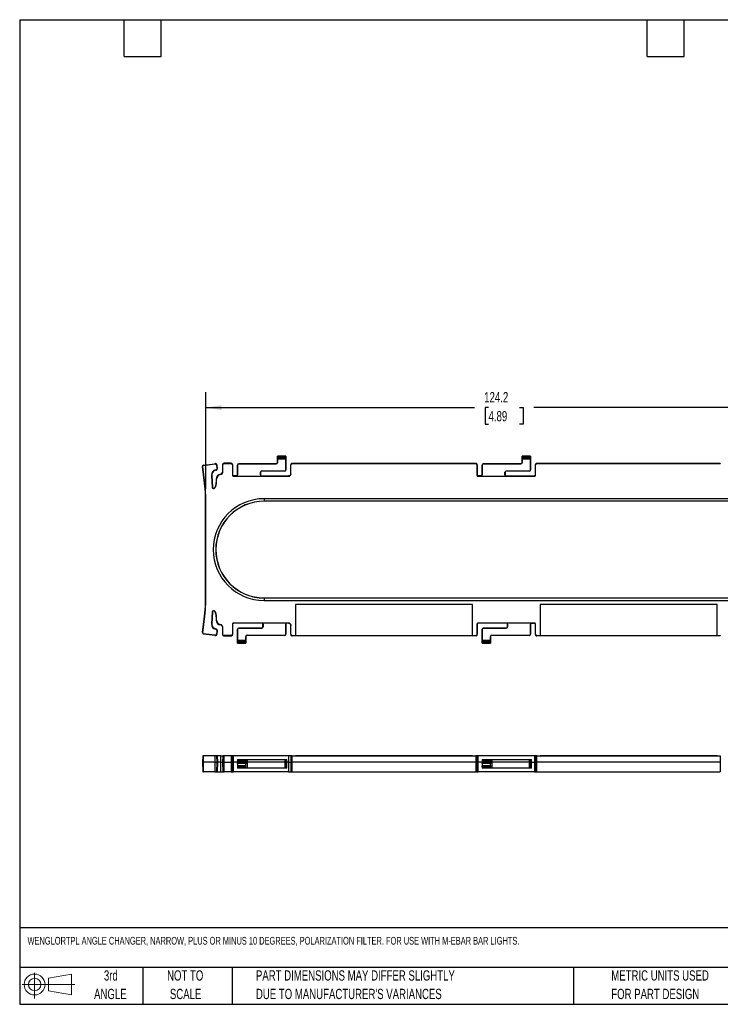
# Model space of a CAD drawing. Header units: millimetres. Extents: x 6 to 273, y 6 to 210.
# Tile 1 of 3: x 6 to 151, y 6 to 210. Entities that reach past the tile are written whole.
import ezdxf

# ---------------------------------------------------------------- set-up
doc = ezdxf.new("R2010")
doc.units = ezdxf.units.MM
doc.layers.add('DIMENSIONS', color=140, linetype='Continuous', lineweight=25)
doc.layers.add('TEXT', color=140, linetype='Continuous', lineweight=25)
doc.styles.add('SLDTEXTSTYLE0', font='TXT', dxfattribs={"width": 0.7})
doc.dimstyles.new('SLDDIMSTYLE2', dxfattribs={"dimtxt": 2.158008, "dimasz": 3.302, "dimexe": 0, "dimexo": 0.0625, "dimgap": 0.539502, "dimtad": 0, "dimtih": 1, "dimtoh": 1, "dimrnd": 1e-09, "dimzin": 12, "dimdsep": 46, "dimtxsty": 'SLDTEXTSTYLE0', "dimsah": 1, "dimcen": 0.09, "dimadec": 0, "dimazin": 3, "dimtfac": 1, "dimtofl": 0, "dimtmove": 0, "dimatfit": 3, "dimfxl": 0, "dimfrac": 2, "dimtolj": 1, "dimtzin": 12, "dimarcsym": 0})

# ---------------------------------------------------------------- blocks, each defined once
blk = doc.blocks.new('Block11')
at = {"color": 7, "linetype": 'Continuous', "lineweight": 18}
for p, q in [((2.59, 5.31), (2.59, 0)), ((5.48, 4.17), (10.18, 5.03)), ((5.48, 1.6), (5.48, 4.17)), ((10.18, 5.03), (10.18, 0.73)), ((0, 2.88), (10.87, 2.88)), ((5.48, 1.6), (10.18, 0.73))]:
    blk.add_line(p, q, dxfattribs=at)
for radius in [2.15, 1.29]:
    blk.add_circle((2.59, 2.88), radius, dxfattribs=at)
blk = doc.blocks.new('Block12')
at = {"color": 7, "linetype": 'Continuous'}
blk.add_blockref('Block11', (0, 0), dxfattribs=at)
blk = doc.blocks.new('SW_NOTE_0_2')
at = {"layer": 'TEXT', "color": 0, "char_height": 2.1167, "attachment_point": 1, "style": 'SLDTEXTSTYLE0'}
for s, insert in [('PART DIMENSIONS MAY DIFFER SLIGHTLY', (0, 2.73)), ("DUE TO MANUFACTURER'S VARIANCES", (0, -1.09))]:
    blk.add_mtext(s, dxfattribs=dict(at, insert=insert))
blk = doc.blocks.new('SW_NOTE_0_3')
at = {"layer": 'TEXT', "color": 0, "char_height": 2.117, "attachment_point": 2, "style": 'SLDTEXTSTYLE0'}
for s, insert in [('NOT TO', (5.26, 2.73)), ('SCALE', (5.35, -1.09))]:
    blk.add_mtext(s, dxfattribs=dict(at, insert=insert))
blk = doc.blocks.new('SW_NOTE_0_4')
at = {"layer": 'TEXT', "color": 0, "char_height": 2.117, "attachment_point": 2, "style": 'SLDTEXTSTYLE0'}
for s, insert in [('3rd', (2.32, 2.73)), ('ANGLE', (2.22, -1.09))]:
    blk.add_mtext(s, dxfattribs=dict(at, insert=insert))
blk = doc.blocks.new('SW_NOTE_0_5')
at = {"layer": 'TEXT', "color": 0, "char_height": 2.1167, "attachment_point": 1, "style": 'SLDTEXTSTYLE0'}
for s, insert in [('METRIC UNITS USED', (0, 2.73)), ('FOR PART DESIGN', (0, -1.09))]:
    blk.add_mtext(s, dxfattribs=dict(at, insert=insert))
blk = doc.blocks.new('_D_4')
at = {"layer": 'DIMENSIONS'}
for p, q in [((44.75, 112.63), (44.75, 132.67)), ((168.93, 112.63), (168.93, 132.67)), ((44.75, 129.49), (100.22, 129.49)), ((103.14, 129.49), (102.42, 129.49)), ((102.42, 129.49), (102.42, 126.06)), ((109.56, 129.49), (110.28, 129.49)), ((110.28, 129.49), (110.28, 126.06)), ((168.93, 129.49), (112.48, 129.49)), ((102.42, 126.06), (103.14, 126.06)), ((110.28, 126.06), (109.56, 126.06))]:
    blk.add_line(p, q, dxfattribs=at)
for points in [[(44.75, 129.49), (48.05, 128.98), (48.05, 130)], [(168.93, 129.49), (165.63, 130), (165.63, 128.98)]]:
    blk.add_solid(points, dxfattribs=at)
at = {"layer": 'DIMENSIONS', "char_height": 2.117, "attachment_point": 1, "style": 'SLDTEXTSTYLE0'}
for s, insert in [('124.2', (102.25, 132.7)), ('4.89', (103.14, 128.79))]:
    blk.add_mtext(s, dxfattribs=dict(at, insert=insert))

msp = doc.modelspace()

# ---------------------------------------------------------------- linework, layer by layer
for p, q in [((44.304, 117.623), (46.651, 117.924)), ((44.312, 117.564), (46.658, 117.866)), ((46.651, 117.924), (46.658, 117.866)), ((46.703, 117.868), (46.703, 117.928)), ((48.541, 117.938), (48.541, 117.997)), ((49.988, 117.997), (48.541, 117.997)), ((48.541, 117.938), (49.988, 117.938)), ((49.988, 117.997), (49.988, 117.938)), ((51.557, 117.87), (51.557, 117.894)), ((51.557, 117.894), (59.307, 117.894)), ((59.307, 117.87), (51.557, 117.87)), ((59.307, 117.87), (59.307, 117.894)), ((59.558, 119.491), (59.557, 119.492)), ((59.557, 118.144), (59.557, 119.492)), ((59.557, 119.492), (61.307, 119.492)), ((59.557, 118.144), (59.581, 118.144)), ((61.306, 119.491), (59.558, 119.491)), ((59.568, 119.292), (61.297, 119.292)), ((61.29, 119.109), (59.575, 119.109)), ((59.581, 118.877), (59.581, 118.144)), ((61.283, 118.877), (59.581, 118.877)), ((61.283, 116.644), (61.283, 118.877)), ((61.307, 119.492), (61.306, 119.491)), ((61.307, 119.492), (61.307, 116.644)), ((62.627, 117.938), (62.627, 117.997)), ((62.627, 117.997), (100.488, 117.997)), ((62.627, 117.938), (100.488, 117.938)), ((100.488, 117.997), (100.488, 117.938)), ((102.057, 117.87), (102.057, 117.894)), ((102.057, 117.894), (109.807, 117.894)), ((109.807, 117.87), (102.057, 117.87)), ((109.807, 117.87), (109.807, 117.894)), ((110.058, 119.491), (110.057, 119.492)), ((110.057, 118.144), (110.057, 119.492)), ((110.057, 119.492), (111.807, 119.492)), ((110.057, 118.144), (110.081, 118.144)), ((111.806, 119.491), (110.058, 119.491)), ((110.068, 119.292), (111.797, 119.292)), ((111.79, 119.109), (110.075, 119.109)), ((110.081, 118.877), (110.081, 118.144)), ((111.783, 118.877), (110.081, 118.877)), ((111.783, 116.644), (111.783, 118.877)), ((111.807, 119.492), (111.806, 119.491)), ((111.807, 119.492), (111.807, 116.644)), ((113.127, 117.938), (113.127, 117.997)), ((113.127, 117.997), (150.988, 117.997)), ((113.127, 117.938), (150.988, 117.938)), ((150.988, 117.997), (150.988, 117.938)), ((44.083, 117.335), (44.141, 117.343)), ((44.523, 113.908), (44.083, 117.335)), ((44.582, 113.915), (44.141, 117.343)), ((44.312, 117.564), (44.304, 117.623)), ((46.829, 116.625), (46.838, 116.567)), ((47.047, 117.565), (47.106, 117.573)), ((47.118, 117.013), (47.047, 117.565)), ((47.177, 117.02), (47.106, 117.573)), ((47.177, 117.02), (47.118, 117.013)), ((48.215, 117.671), (48.215, 116.136)), ((48.215, 117.671), (48.274, 117.671)), ((48.274, 116.136), (48.215, 116.136)), ((48.274, 116.136), (48.274, 117.671)), ((50.255, 117.671), (50.255, 115.574)), ((50.255, 117.671), (50.314, 117.671)), ((50.314, 117.671), (50.314, 115.574)), ((51.307, 117.644), (51.331, 117.644)), ((51.307, 115.601), (51.307, 117.644)), ((51.331, 117.644), (51.331, 115.601)), ((56.033, 115.601), (56.033, 116.144)), ((56.057, 116.144), (56.033, 116.144)), ((56.057, 116.144), (56.057, 115.601)), ((56.307, 116.419), (61.057, 116.419)), ((56.307, 116.394), (56.307, 116.419)), ((61.057, 116.394), (56.307, 116.394)), ((61.057, 116.419), (61.057, 116.394)), ((61.307, 116.644), (61.283, 116.644)), ((62.301, 117.671), (62.36, 117.671)), ((62.301, 115.824), (62.301, 117.671)), ((62.36, 115.824), (62.301, 115.824)), ((62.36, 115.824), (62.36, 117.671)), ((100.755, 117.671), (100.755, 115.574)), ((100.755, 117.671), (100.814, 117.671)), ((100.814, 117.671), (100.814, 115.574)), ((101.807, 117.644), (101.831, 117.644)), ((101.807, 115.601), (101.807, 117.644)), ((101.831, 117.644), (101.831, 115.601)), ((106.533, 115.601), (106.533, 116.144)), ((106.557, 116.144), (106.533, 116.144)), ((106.557, 116.144), (106.557, 115.601)), ((106.807, 116.419), (111.557, 116.419)), ((106.807, 116.394), (106.807, 116.419)), ((111.557, 116.394), (106.807, 116.394)), ((111.557, 116.419), (111.557, 116.394)), ((111.807, 116.644), (111.783, 116.644)), ((112.801, 117.671), (112.86, 117.671)), ((112.801, 115.574), (112.801, 117.671)), ((112.86, 115.574), (112.86, 117.671)), ((44.582, 113.915), (44.523, 113.908)), ((45.944, 115.515), (46.003, 115.519)), ((45.944, 115.515), (46.11, 113.069)), ((46.003, 115.519), (46.169, 113.073)), ((46.936, 114.741), (46.995, 114.741)), ((46.936, 114.741), (46.936, 114.04)), ((46.995, 114.04), (46.936, 114.04)), ((46.995, 114.04), (46.995, 114.741)), ((47.861, 115.685), (47.856, 115.744)), ((50.314, 115.574), (50.255, 115.574)), ((50.487, 115.342), (50.487, 115.401)), ((51.107, 115.401), (50.487, 115.401)), ((50.487, 115.342), (61.877, 115.342)), ((51.107, 115.401), (51.107, 115.377)), ((51.107, 115.377), (56.257, 115.377)), ((51.307, 115.601), (51.331, 115.601)), ((56.033, 115.601), (56.057, 115.601)), ((56.257, 115.377), (56.257, 115.401)), ((56.257, 115.401), (61.877, 115.401)), ((61.877, 115.401), (61.877, 115.342)), ((100.814, 115.574), (100.755, 115.574)), ((100.987, 115.342), (100.987, 115.401)), ((101.607, 115.401), (100.987, 115.401)), ((100.987, 115.342), (112.627, 115.342)), ((101.607, 115.401), (101.607, 115.377)), ((101.607, 115.377), (106.757, 115.377)), ((101.807, 115.601), (101.831, 115.601)), ((106.533, 115.601), (106.557, 115.601)), ((106.757, 115.377), (106.757, 115.401)), ((106.757, 115.401), (112.627, 115.401)), ((112.627, 115.401), (112.627, 115.342)), ((112.86, 115.574), (112.801, 115.574)), ((46.169, 113.073), (46.11, 113.069)), ((46.666, 112.925), (46.616, 112.957)), ((44.686, 89.024), (44.686, 111.359)), ((44.745, 111.359), (44.686, 111.359)), ((44.745, 89.024), (44.745, 111.359)), ((56.807, 110.692), (56.807, 110.181)), ((156.807, 110.692), (56.807, 110.692)), ((156.807, 110.181), (56.807, 110.181)), ((56.807, 110.181), (56.807, 110.157)), ((156.807, 110.157), (56.807, 110.157)), ((56.807, 90.226), (56.807, 90.202)), ((56.807, 90.226), (156.807, 90.226)), ((56.807, 90.202), (56.807, 89.692)), ((56.807, 90.202), (156.807, 90.202)), ((56.807, 89.692), (156.807, 89.692)), ((44.745, 89.024), (44.686, 89.024)), ((46.616, 87.426), (46.666, 87.458)), ((99.814, 88.886), (63.301, 88.886)), ((63.301, 88.886), (63.301, 82.445)), ((99.814, 82.445), (99.814, 88.886)), ((150.314, 88.886), (113.801, 88.886)), ((113.801, 88.886), (113.801, 82.445)), ((150.314, 82.445), (150.314, 88.886)), ((44.083, 83.048), (44.523, 86.475)), ((44.141, 83.04), (44.582, 86.468)), ((44.582, 86.468), (44.523, 86.475)), ((46.11, 87.314), (45.944, 84.868)), ((46.169, 87.31), (46.003, 84.864)), ((46.11, 87.314), (46.169, 87.31)), ((46.936, 86.343), (46.936, 85.642)), ((46.995, 86.343), (46.936, 86.343)), ((46.995, 85.642), (46.936, 85.642)), ((46.995, 85.642), (46.995, 86.343)), ((46.003, 84.864), (45.944, 84.868)), ((46.838, 83.816), (46.829, 83.758)), ((47.047, 82.818), (47.118, 83.371)), ((47.106, 82.81), (47.177, 83.363)), ((47.118, 83.371), (47.177, 83.363)), ((47.856, 84.639), (47.861, 84.698)), ((48.215, 84.247), (48.274, 84.247)), ((48.215, 84.247), (48.215, 82.712)), ((48.274, 82.712), (48.274, 84.247)), ((50.255, 84.809), (50.255, 82.712)), ((50.255, 84.809), (50.314, 84.809)), ((50.314, 84.809), (50.314, 82.712)), ((61.877, 85.041), (50.487, 85.041)), ((50.487, 84.982), (50.487, 85.041)), ((56.357, 84.982), (50.487, 84.982)), ((51.307, 83.739), (51.331, 83.739)), ((51.307, 80.892), (51.307, 83.739)), ((51.331, 83.739), (51.331, 81.506)), ((51.557, 83.964), (51.557, 83.989)), ((51.557, 83.989), (56.307, 83.989)), ((56.307, 83.964), (51.557, 83.964)), ((56.307, 83.989), (56.307, 83.964)), ((61.507, 85.006), (56.357, 85.006)), ((56.357, 85.006), (56.357, 84.982)), ((56.581, 84.782), (56.557, 84.782)), ((56.557, 84.239), (56.557, 84.782)), ((56.581, 84.239), (56.557, 84.239)), ((56.581, 84.782), (56.581, 84.239)), ((61.283, 82.739), (61.283, 84.782)), ((61.307, 84.782), (61.283, 84.782)), ((61.307, 84.782), (61.307, 82.739)), ((61.507, 84.982), (61.507, 85.006)), ((61.877, 84.982), (61.507, 84.982)), ((61.877, 85.041), (61.877, 84.982)), ((62.301, 84.559), (62.36, 84.559)), ((62.301, 82.712), (62.301, 84.559)), ((62.36, 82.712), (62.36, 84.559)), ((100.755, 84.809), (100.755, 82.712)), ((100.755, 84.809), (100.814, 84.809)), ((100.814, 84.809), (100.814, 82.712)), ((112.627, 85.041), (100.987, 85.041)), ((100.987, 84.982), (100.987, 85.041)), ((106.857, 84.982), (100.987, 84.982)), ((101.807, 83.739), (101.831, 83.739)), ((101.807, 80.892), (101.807, 83.739)), ((101.831, 83.739), (101.831, 81.506)), ((102.057, 83.964), (102.057, 83.989)), ((102.057, 83.989), (106.807, 83.989)), ((106.807, 83.964), (102.057, 83.964)), ((106.807, 83.989), (106.807, 83.964)), ((112.007, 85.006), (106.857, 85.006)), ((106.857, 85.006), (106.857, 84.982)), ((107.057, 84.239), (107.057, 84.782)), ((107.081, 84.782), (107.057, 84.782)), ((107.057, 84.239), (107.081, 84.239)), ((107.081, 84.782), (107.081, 84.239)), ((111.783, 82.739), (111.783, 84.782)), ((111.807, 84.782), (111.783, 84.782)), ((111.807, 84.782), (111.807, 82.739)), ((112.007, 84.982), (112.007, 85.006)), ((112.007, 84.982), (112.627, 84.982)), ((112.627, 85.041), (112.627, 84.982)), ((112.801, 84.809), (112.86, 84.809)), ((112.801, 82.712), (112.801, 84.809)), ((112.86, 82.712), (112.86, 84.809)), ((44.141, 83.04), (44.083, 83.048)), ((44.304, 82.76), (44.312, 82.819)), ((46.651, 82.459), (44.304, 82.76)), ((46.658, 82.518), (44.312, 82.819)), ((46.658, 82.518), (46.651, 82.459)), ((47.106, 82.81), (47.047, 82.818)), ((48.274, 82.712), (48.215, 82.712)), ((49.988, 82.445), (48.541, 82.445)), ((48.541, 82.386), (48.541, 82.445)), ((48.541, 82.386), (49.988, 82.386)), ((49.988, 82.445), (49.988, 82.386)), ((50.314, 82.712), (50.255, 82.712)), ((51.331, 81.506), (53.033, 81.506)), ((53.057, 82.239), (53.033, 82.239)), ((53.033, 81.506), (53.033, 82.239)), ((53.057, 82.239), (53.057, 80.892)), ((53.307, 82.513), (61.057, 82.513)), ((53.307, 82.513), (53.307, 82.489)), ((61.057, 82.489), (53.307, 82.489)), ((61.057, 82.513), (61.057, 82.489)), ((61.307, 82.739), (61.283, 82.739)), ((62.36, 82.712), (62.301, 82.712)), ((62.627, 82.386), (62.627, 82.445)), ((62.627, 82.445), (63.301, 82.445)), ((100.488, 82.386), (62.627, 82.386)), ((63.301, 82.445), (63.301, 82.443)), ((63.301, 82.443), (99.814, 82.443)), ((99.814, 82.445), (100.488, 82.445)), ((99.814, 82.443), (99.814, 82.445)), ((100.488, 82.445), (100.488, 82.386)), ((100.814, 82.712), (100.755, 82.712)), ((101.831, 81.506), (103.533, 81.506)), ((103.557, 82.239), (103.533, 82.239)), ((103.533, 81.506), (103.533, 82.239)), ((103.557, 82.239), (103.557, 80.892)), ((103.807, 82.513), (111.557, 82.513)), ((103.807, 82.513), (103.807, 82.489)), ((111.557, 82.489), (103.807, 82.489)), ((111.557, 82.513), (111.557, 82.489)), ((111.807, 82.739), (111.783, 82.739)), ((112.86, 82.712), (112.801, 82.712)), ((113.127, 82.386), (113.127, 82.445)), ((113.127, 82.445), (113.801, 82.445)), ((150.988, 82.386), (113.127, 82.386)), ((113.801, 82.445), (113.801, 82.443)), ((113.801, 82.443), (150.314, 82.443)), ((150.314, 82.445), (150.988, 82.445)), ((150.314, 82.443), (150.314, 82.445)), ((150.988, 82.445), (150.988, 82.386)), ((51.307, 80.892), (51.308, 80.892)), ((53.057, 80.892), (51.307, 80.892)), ((51.308, 80.892), (53.056, 80.892)), ((53.047, 81.091), (51.318, 81.091)), ((51.325, 81.274), (53.04, 81.274)), ((53.056, 80.892), (53.057, 80.892)), ((101.807, 80.892), (101.808, 80.892)), ((103.557, 80.892), (101.807, 80.892)), ((101.808, 80.892), (103.556, 80.892)), ((103.547, 81.091), (101.818, 81.091)), ((101.825, 81.274), (103.54, 81.274)), ((103.556, 80.892), (103.557, 80.892)), ((44.14, 57.657), (44.081, 56.302)), ((44.312, 57.657), (44.14, 57.657)), ((44.304, 56.302), (44.312, 57.657)), ((46.658, 57.657), (44.312, 57.657)), ((46.658, 57.657), (46.651, 56.302)), ((47.047, 57.657), (46.658, 57.657)), ((47.106, 56.302), (47.047, 57.657)), ((47.047, 57.657), (47.118, 57.657)), ((47.118, 57.657), (47.177, 56.302)), ((47.121, 57.657), (47.118, 57.657)), ((47.18, 56.302), (47.121, 57.657)), ((47.861, 57.657), (47.121, 57.657)), ((47.856, 56.302), (47.861, 57.657)), ((47.861, 57.657), (48.274, 57.657)), ((48.274, 57.657), (48.215, 56.302)), ((48.541, 56.302), (48.541, 57.657)), ((49.988, 57.657), (48.541, 57.657)), ((49.988, 57.657), (49.988, 56.302)), ((50.314, 56.302), (50.255, 57.657)), ((50.487, 56.302), (50.487, 57.657)), ((61.877, 57.657), (50.487, 57.657)), ((61.877, 57.657), (61.877, 56.302)), ((62.36, 57.657), (62.301, 56.302)), ((62.627, 56.302), (62.627, 57.657)), ((62.627, 57.657), (63.301, 57.657)), ((63.301, 57.657), (63.301, 57.607)), ((99.814, 57.657), (63.301, 57.657)), ((63.301, 57.607), (99.814, 57.607)), ((99.814, 57.607), (99.814, 57.657)), ((99.814, 57.657), (100.488, 57.657)), ((100.488, 57.657), (100.488, 56.302)), ((100.814, 56.302), (100.755, 57.657)), ((100.987, 56.302), (100.987, 57.657)), ((112.627, 57.657), (100.987, 57.657)), ((112.627, 57.657), (112.627, 56.302)), ((112.86, 57.657), (112.801, 56.302)), ((113.127, 56.302), (113.127, 57.657)), ((113.127, 57.657), (113.801, 57.657)), ((113.801, 57.657), (113.801, 57.607)), ((150.314, 57.657), (113.801, 57.657)), ((113.801, 57.607), (150.314, 57.607)), ((150.314, 57.607), (150.314, 57.657)), ((150.314, 57.657), (150.988, 57.657)), ((150.988, 57.657), (150.988, 56.302)), ((44.081, 56.302), (44.131, 54.357)), ((44.081, 56.302), (44.304, 56.302)), ((44.311, 54.357), (44.304, 56.302)), ((46.651, 56.302), (44.304, 56.302)), ((46.651, 56.302), (47.106, 56.302)), ((46.651, 56.302), (46.657, 54.357)), ((47.055, 54.357), (47.106, 56.302)), ((47.106, 56.302), (47.177, 56.302)), ((47.177, 56.302), (47.126, 54.357)), ((47.129, 54.357), (47.18, 56.302)), ((47.18, 56.302), (47.177, 56.302)), ((47.856, 56.302), (47.18, 56.302)), ((47.86, 54.357), (47.856, 56.302)), ((47.856, 56.302), (48.215, 56.302)), ((48.215, 56.302), (48.266, 54.357)), ((48.541, 54.357), (48.541, 56.302)), ((48.541, 56.302), (49.988, 56.302)), ((49.988, 56.302), (49.988, 54.357)), ((50.263, 54.357), (50.314, 56.302)), ((50.487, 54.357), (50.487, 56.302)), ((51.307, 56.302), (50.487, 56.302)), ((51.307, 56.302), (51.308, 56.324)), ((53.057, 56.302), (51.307, 56.302)), ((51.313, 56.076), (51.307, 56.302)), ((51.318, 56.547), (51.308, 56.324)), ((51.308, 56.324), (53.056, 56.324)), ((53.051, 56.076), (51.313, 56.076)), ((51.325, 56.699), (51.318, 56.547)), ((53.047, 56.547), (51.318, 56.547)), ((51.324, 55.666), (53.041, 55.666)), ((51.324, 55.666), (51.326, 55.595)), ((51.331, 56.857), (51.325, 56.699)), ((51.325, 56.699), (53.04, 56.699)), ((51.326, 55.595), (53.039, 55.595)), ((51.326, 55.595), (51.333, 55.333)), ((51.331, 56.857), (53.033, 56.857)), ((53.032, 55.333), (51.333, 55.333)), ((51.333, 55.333), (51.34, 55.057)), ((53.05, 55.057), (51.34, 55.057)), ((53.025, 55.071), (53.032, 55.333)), ((53.032, 55.333), (53.039, 55.595)), ((53.04, 56.699), (53.033, 56.857)), ((53.033, 56.857), (53.307, 56.857)), ((53.039, 55.595), (53.041, 55.666)), ((53.04, 56.699), (53.047, 56.547)), ((53.056, 56.324), (53.047, 56.547)), ((53.307, 55.057), (53.05, 55.057)), ((53.057, 56.302), (53.051, 56.076)), ((53.056, 56.324), (53.057, 56.302)), ((53.307, 56.302), (53.057, 56.302)), ((53.307, 56.857), (53.307, 56.302)), ((53.307, 56.857), (61.057, 56.857)), ((53.307, 56.302), (53.307, 55.057)), ((61.057, 56.302), (53.307, 56.302)), ((61.057, 55.057), (53.307, 55.057)), ((61.057, 56.857), (61.057, 56.302)), ((61.057, 56.857), (61.283, 56.857)), ((61.057, 56.302), (61.057, 55.057)), ((61.057, 56.302), (61.307, 56.302)), ((61.275, 55.057), (61.057, 55.057)), ((61.275, 55.057), (61.307, 56.302)), ((61.507, 55.057), (61.275, 55.057)), ((61.307, 56.302), (61.283, 56.857)), ((61.283, 56.857), (61.507, 56.857)), ((61.507, 56.302), (61.307, 56.302)), ((61.507, 56.302), (61.507, 56.857)), ((61.507, 55.057), (61.507, 56.302)), ((61.877, 56.302), (61.507, 56.302)), ((61.877, 56.302), (61.877, 54.357)), ((62.301, 56.302), (62.352, 54.357)), ((62.627, 54.357), (62.627, 56.302)), ((100.488, 56.302), (62.627, 56.302)), ((100.488, 56.302), (100.488, 54.357)), ((100.763, 54.357), (100.814, 56.302)), ((100.987, 54.357), (100.987, 56.302)), ((101.807, 56.302), (100.987, 56.302)), ((101.807, 56.302), (101.808, 56.324)), ((101.813, 56.076), (101.807, 56.302)), ((103.557, 56.302), (101.807, 56.302)), ((101.818, 56.547), (101.808, 56.324)), ((101.808, 56.324), (103.556, 56.324)), ((103.551, 56.076), (101.813, 56.076)), ((101.825, 56.699), (101.818, 56.547)), ((103.547, 56.547), (101.818, 56.547)), ((101.824, 55.666), (103.541, 55.666)), ((101.824, 55.666), (101.826, 55.595)), ((101.831, 56.857), (101.825, 56.699)), ((101.825, 56.699), (103.54, 56.699)), ((101.826, 55.595), (103.539, 55.595)), ((101.833, 55.333), (101.826, 55.595)), ((101.831, 56.857), (103.533, 56.857)), ((103.532, 55.333), (101.833, 55.333)), ((101.833, 55.333), (101.84, 55.057)), ((103.55, 55.057), (101.84, 55.057)), ((103.525, 55.071), (103.532, 55.333)), ((103.539, 55.595), (103.532, 55.333)), ((103.54, 56.699), (103.533, 56.857)), ((103.533, 56.857), (103.807, 56.857)), ((103.539, 55.595), (103.541, 55.666)), ((103.54, 56.699), (103.547, 56.547)), ((103.556, 56.324), (103.547, 56.547)), ((103.807, 55.057), (103.55, 55.057)), ((103.557, 56.302), (103.551, 56.076)), ((103.556, 56.324), (103.557, 56.302)), ((103.807, 56.302), (103.557, 56.302)), ((103.807, 56.857), (103.807, 56.302)), ((103.807, 56.857), (111.557, 56.857)), ((103.807, 56.302), (103.807, 55.057)), ((111.557, 56.302), (103.807, 56.302)), ((111.557, 55.057), (103.807, 55.057)), ((111.557, 56.857), (111.557, 56.302)), ((111.557, 56.857), (111.783, 56.857)), ((111.557, 56.302), (111.557, 55.057)), ((111.557, 56.302), (111.807, 56.302)), ((111.775, 55.057), (111.557, 55.057)), ((111.775, 55.057), (111.807, 56.302)), ((112.007, 55.057), (111.775, 55.057)), ((111.807, 56.302), (111.783, 56.857)), ((111.783, 56.857), (112.007, 56.857)), ((112.007, 56.302), (111.807, 56.302)), ((112.007, 56.302), (112.007, 56.857)), ((112.007, 55.057), (112.007, 56.302)), ((112.007, 56.302), (112.627, 56.302)), ((112.627, 56.302), (112.627, 54.357)), ((112.801, 56.302), (112.852, 54.357)), ((113.127, 54.357), (113.127, 56.302)), ((150.988, 56.302), (113.127, 56.302)), ((150.988, 56.302), (150.988, 54.357)), ((44.131, 54.357), (44.311, 54.357)), ((46.657, 54.357), (44.311, 54.357)), ((46.657, 54.357), (47.055, 54.357)), ((47.126, 54.357), (47.055, 54.357)), ((47.126, 54.357), (47.129, 54.357)), ((49.988, 54.357), (48.541, 54.357)), ((61.877, 54.357), (50.487, 54.357)), ((62.627, 54.357), (100.488, 54.357)), ((112.627, 54.357), (100.987, 54.357)), ((113.127, 54.357), (150.988, 54.357))]:
    msp.add_line(p, q)
for centre, radius, start, end in [((46.703, 117.521), 0.407, 90.00001, 97.32402), ((46.703, 117.521), 0.347, 90, 97.32402), ((51.557, 117.644), 0.25, 90, 180), ((51.557, 117.644), 0.226, 90, 180), ((59.307, 118.144), 0.274, 270, 0), ((59.307, 118.144), 0.25, 270, 0), ((102.057, 117.644), 0.25, 90, 180), ((102.057, 117.644), 0.226, 90, 180), ((109.807, 118.144), 0.274, 270, 0), ((109.807, 118.144), 0.25, 270, 0), ((46.995, 115.586), 1.053, 99.07557, 183.8699), ((46.995, 115.586), 0.993, 99.07441, 183.8699), ((47.821, 116.136), 0.393, 274.97163, 0), ((47.821, 116.136), 0.453, 274.97163, 360), ((56.307, 116.144), 0.274, 90, 180), ((56.307, 116.144), 0.25, 90, 180), ((61.057, 116.644), 0.226, 270, 0), ((61.057, 116.644), 0.25, 270, 0), ((106.807, 116.144), 0.274, 90, 180), ((106.807, 116.144), 0.25, 90, 180), ((111.557, 116.644), 0.226, 270, 0), ((111.557, 116.644), 0.25, 270, 0), ((24.693, 111.359), 19.993, 0, 7.32402), ((24.693, 111.359), 20.053, 0, 7.32402), ((44.943, 114.04), 1.993, 327.07991, 0), ((44.943, 114.04), 2.053, 327.07991, 0), ((47.943, 114.741), 1.007, 94.97163, 180), ((47.943, 114.741), 0.947, 94.97163, 180), ((51.107, 115.601), 0.224, 270, 0), ((51.107, 115.601), 0.2, 270, 0), ((56.257, 115.601), 0.224, 180, 270), ((56.257, 115.601), 0.2, 180, 270), ((101.607, 115.601), 0.224, 270, 0), ((101.607, 115.601), 0.2, 270, 0), ((106.757, 115.601), 0.224, 180, 270), ((106.757, 115.601), 0.2, 180, 270), ((46.412, 113.089), 0.303, 183.8699, 327.07991), ((46.412, 113.089), 0.243, 183.8699, 327.07991), ((56.807, 100.192), 10.5, 90, 270), ((56.807, 100.192), 9.99, 90, 270), ((56.807, 100.192), 9.965, 90, 270), ((24.693, 89.024), 19.993, 352.67598, 0), ((24.693, 89.024), 20.053, 352.67598, 0), ((46.412, 87.294), 0.303, 32.92009, 176.1301), ((46.412, 87.294), 0.243, 32.92009, 176.1301), ((44.943, 86.343), 1.993, 0, 32.92009), ((44.943, 86.343), 2.053, 0, 32.92009), ((47.943, 85.642), 1.007, 180, 265.02837), ((47.943, 85.642), 0.947, 180, 265.02837), ((46.995, 84.797), 1.053, 176.1301, 260.92559), ((46.995, 84.797), 0.993, 176.1301, 260.92559), ((46.774, 83.415), 0.347, 352.67598, 80.92559), ((46.774, 83.415), 0.407, 352.67598, 80.92559), ((47.821, 84.247), 0.393, 0, 85.02837), ((47.821, 84.247), 0.453, 360, 85.02837), ((51.557, 83.739), 0.25, 90, 180), ((51.557, 83.739), 0.226, 90, 180), ((56.307, 84.239), 0.274, 270, 0), ((56.307, 84.239), 0.25, 270, 0), ((56.357, 84.782), 0.224, 0, 90), ((56.357, 84.782), 0.2, 0, 90), ((61.507, 84.782), 0.224, 90, 180), ((61.507, 84.782), 0.2, 90, 180), ((102.057, 83.739), 0.25, 90, 180), ((102.057, 83.739), 0.226, 90, 180), ((106.807, 84.239), 0.274, 270, 0), ((106.807, 84.239), 0.25, 270, 0), ((106.857, 84.782), 0.224, 0, 90), ((106.857, 84.782), 0.2, 0, 90), ((112.007, 84.782), 0.224, 90, 180), ((112.007, 84.782), 0.2, 90, 180), ((44.337, 83.015), 0.257, 172.67598, 262.67598), ((44.337, 83.015), 0.197, 172.67598, 262.67598), ((46.703, 82.862), 0.407, 262.67598, 352.67598), ((46.703, 82.862), 0.347, 262.67598, 352.67598), ((53.307, 82.239), 0.274, 90, 180), ((53.307, 82.239), 0.25, 90, 180), ((61.057, 82.739), 0.226, 270, 0), ((61.057, 82.739), 0.25, 270, 0), ((103.807, 82.239), 0.274, 90, 180), ((103.807, 82.239), 0.25, 90, 180), ((111.557, 82.739), 0.226, 270, 0), ((111.557, 82.739), 0.25, 270, 0)]:
    msp.add_arc(centre, radius, start, end)
for centre, start_param, end_param in [((59.557, 119.242), 4.9143275, 6.1959188), ((59.579, 119.342), 1.7715737, 2.7636307), ((59.571, 118.877), 4.712389, 5.9052233), ((61.294, 118.877), 0.377962, 1.5707963), ((61.286, 119.342), 3.5195546, 4.5116116), ((61.307, 119.242), 0.0872665, 1.3688579), ((110.057, 119.242), 4.9143275, 6.1959188), ((110.079, 119.342), 1.7715737, 2.7636307), ((110.071, 118.877), 4.712389, 5.9052233), ((111.794, 118.877), 0.377962, 1.5707963), ((111.786, 119.342), 3.5195546, 4.5116116), ((111.807, 119.242), 0.0872665, 1.3688579), ((51.321, 81.506), 3.5195546, 4.712389), ((53.044, 81.506), 1.5707963, 2.7636307), ((101.821, 81.506), 3.5195546, 4.712389), ((103.544, 81.506), 1.5707963, 2.7636307), ((51.307, 81.142), 3.2288591, 4.5104505), ((51.329, 81.042), 0.377962, 1.370019), ((53.036, 81.042), 4.9131663, 5.9052233), ((53.057, 81.142), 1.7727348, 3.0543262), ((101.807, 81.142), 3.2288591, 4.5104505), ((101.829, 81.042), 0.377962, 1.370019), ((103.536, 81.042), 4.9131664, 5.9052233), ((103.557, 81.142), 1.7727348, 3.0543262)]:
    msp.add_ellipse(centre, major_axis=(0, 0.25), ratio=0.0436609, start_param=start_param, end_param=end_param)
for points, knots in [([(47.106, 117.573), (47.103, 117.598), (47.091, 117.647), (47.063, 117.714), (47.023, 117.775), (46.973, 117.828), (46.924, 117.864), (46.881, 117.887), (46.848, 117.901), (46.814, 117.913), (46.778, 117.921), (46.742, 117.926), (46.716, 117.928), (46.703, 117.928)], [0, 0, 0, 0, 0.125, 0.25, 0.375, 0.5, 0.625, 0.6875, 0.75, 0.8125, 0.875, 0.9375, 1.0000001, 1.0000001, 1.0000001, 1.0000001]), ([(46.703, 117.868), (46.714, 117.868), (46.736, 117.867), (46.767, 117.863), (46.798, 117.856), (46.827, 117.846), (46.855, 117.834), (46.892, 117.814), (46.934, 117.783), (46.977, 117.738), (47.011, 117.686), (47.035, 117.629), (47.044, 117.587), (47.047, 117.565), (47.047, 117.565)], [-0.0000637, -0.0000637, -0.0000637, -0.0000637, 0.0624363, 0.1249363, 0.1874363, 0.2499363, 0.3124363, 0.3749363, 0.4999363, 0.6249363, 0.7499363, 0.8749363, 0.9999363, 1, 1, 1, 1]), ([(48.541, 117.997), (48.499, 117.997), (48.413, 117.981), (48.304, 117.908), (48.232, 117.799), (48.215, 117.713), (48.215, 117.671)], [-0.0000002, -0.0000002, -0.0000002, -0.0000002, 0.2480879, 0.4999418, 0.7513102, 1.0000006, 1.0000006, 1.0000006, 1.0000006]), ([(48.274, 117.671), (48.274, 117.706), (48.288, 117.776), (48.347, 117.865), (48.436, 117.925), (48.507, 117.938), (48.541, 117.938)], [-0.0000003, -0.0000003, -0.0000003, -0.0000003, 0.2486902, 0.5000586, 0.7519125, 1.0000007, 1.0000007, 1.0000007, 1.0000007]), ([(50.314, 117.671), (50.314, 117.713), (50.297, 117.799), (50.224, 117.908), (50.115, 117.981), (50.03, 117.997), (49.988, 117.997)], [-0.0000003, -0.0000003, -0.0000003, -0.0000003, 0.2480879, 0.4999418, 0.7513102, 1.0000006, 1.0000006, 1.0000006, 1.0000006]), ([(49.988, 117.938), (50.022, 117.938), (50.092, 117.924), (50.181, 117.865), (50.241, 117.776), (50.255, 117.706), (50.255, 117.671)], [-0.0000003, -0.0000003, -0.0000003, -0.0000003, 0.2486902, 0.5000586, 0.7519125, 1.0000006, 1.0000006, 1.0000006, 1.0000006]), ([(62.627, 117.997), (62.585, 117.997), (62.499, 117.981), (62.39, 117.908), (62.318, 117.799), (62.301, 117.713), (62.301, 117.671)], [-0.0000003, -0.0000003, -0.0000003, -0.0000003, 0.2480879, 0.4999418, 0.7513102, 1.0000006, 1.0000006, 1.0000006, 1.0000006]), ([(62.36, 117.671), (62.36, 117.706), (62.374, 117.776), (62.433, 117.865), (62.522, 117.925), (62.593, 117.938), (62.627, 117.938)], [-0.0000003, -0.0000003, -0.0000003, -0.0000003, 0.2486901, 0.5000585, 0.7519124, 1.0000006, 1.0000006, 1.0000006, 1.0000006]), ([(100.814, 117.671), (100.814, 117.713), (100.797, 117.799), (100.724, 117.908), (100.615, 117.981), (100.53, 117.997), (100.488, 117.997)], [-0.0000003, -0.0000003, -0.0000003, -0.0000003, 0.2480879, 0.4999418, 0.7513102, 1.0000006, 1.0000006, 1.0000006, 1.0000006]), ([(100.488, 117.938), (100.522, 117.938), (100.592, 117.924), (100.681, 117.865), (100.741, 117.776), (100.755, 117.706), (100.755, 117.671)], [-0.0000003, -0.0000003, -0.0000003, -0.0000003, 0.2486901, 0.5000585, 0.7519124, 1.0000006, 1.0000006, 1.0000006, 1.0000006]), ([(113.127, 117.997), (113.085, 117.997), (112.999, 117.981), (112.89, 117.908), (112.818, 117.799), (112.801, 117.713), (112.801, 117.671)], [-0.0000003, -0.0000003, -0.0000003, -0.0000003, 0.2480879, 0.4999418, 0.7513102, 1.0000006, 1.0000006, 1.0000006, 1.0000006]), ([(112.86, 117.671), (112.86, 117.706), (112.874, 117.776), (112.933, 117.865), (113.022, 117.925), (113.093, 117.938), (113.127, 117.938)], [-0.0000003, -0.0000003, -0.0000003, -0.0000003, 0.2486901, 0.5000585, 0.7519124, 1.0000006, 1.0000006, 1.0000006, 1.0000006]), ([(44.304, 117.623), (44.287, 117.62), (44.253, 117.612), (44.208, 117.592), (44.167, 117.563), (44.133, 117.526), (44.106, 117.483), (44.088, 117.436), (44.08, 117.387), (44.08, 117.353), (44.083, 117.335)], [-0.0000042, -0.0000042, -0.0000042, -0.0000042, 0.125, 0.25, 0.375, 0.5, 0.625, 0.75, 0.875, 1, 1, 1, 1]), ([(44.141, 117.343), (44.141, 117.343), (44.14, 117.356), (44.139, 117.383), (44.146, 117.421), (44.159, 117.457), (44.18, 117.489), (44.206, 117.518), (44.238, 117.54), (44.272, 117.556), (44.298, 117.562), (44.312, 117.564)], [-0.0000049, -0.0000049, -0.0000049, -0.0000049, 0.0001304, 0.1251304, 0.2501304, 0.3751304, 0.5001304, 0.6251304, 0.7501304, 0.8751304, 1.0001354, 1.0001354, 1.0001354, 1.0001354]), ([(47.118, 117.013), (47.121, 116.989), (47.122, 116.944), (47.112, 116.88), (47.089, 116.816), (47.054, 116.759), (47.009, 116.71), (46.955, 116.669), (46.896, 116.641), (46.852, 116.629), (46.829, 116.625), (46.829, 116.625)], [-0.0000377, -0.0000377, -0.0000377, -0.0000377, 0.1249623, 0.2499623, 0.3749623, 0.4999623, 0.6249623, 0.7499623, 0.8749623, 0.9999623, 1.0000001, 1.0000001, 1.0000001, 1.0000001]), ([(46.838, 116.567), (46.865, 116.571), (46.916, 116.585), (46.986, 116.619), (47.049, 116.666), (47.102, 116.724), (47.142, 116.791), (47.169, 116.864), (47.182, 116.94), (47.18, 116.993), (47.177, 117.02)], [0, 0, 0, 0, 0.125, 0.25, 0.375, 0.5, 0.625, 0.75, 0.875, 1.0000001, 1.0000001, 1.0000001, 1.0000001]), ([(61.877, 115.342), (61.94, 115.342), (62.066, 115.367), (62.228, 115.474), (62.335, 115.636), (62.36, 115.762), (62.36, 115.824)], [-0.0000002, -0.0000002, -0.0000002, -0.0000002, 0.247175, 0.4998155, 0.7528066, 0.9999999, 0.9999999, 0.9999999, 0.9999999]), ([(62.301, 115.824), (62.301, 115.77), (62.279, 115.659), (62.185, 115.517), (62.043, 115.423), (61.932, 115.401), (61.877, 115.401)], [-0.0000003, -0.0000003, -0.0000003, -0.0000003, 0.2471931, 0.5001841, 0.7528247, 0.9999999, 0.9999999, 0.9999999, 0.9999999]), ([(50.255, 115.574), (50.255, 115.534), (50.276, 115.453), (50.366, 115.363), (50.447, 115.342), (50.487, 115.342)], [0.00000086, 0.00000086, 0.00000086, 0.00000086, 0.33208873, 0.66688684, 1.00000014, 1.00000014, 1.00000014, 1.00000014]), ([(50.487, 115.401), (50.457, 115.401), (50.396, 115.417), (50.33, 115.484), (50.314, 115.545), (50.314, 115.574)], [0.00000109, 0.00000109, 0.00000109, 0.00000109, 0.33311416, 0.66791227, 1.0000002, 1.0000002, 1.0000002, 1.0000002]), ([(100.755, 115.574), (100.755, 115.534), (100.776, 115.453), (100.866, 115.363), (100.947, 115.342), (100.987, 115.342)], [0.00000086, 0.00000086, 0.00000086, 0.00000086, 0.33208873, 0.66688684, 1.00000014, 1.00000014, 1.00000014, 1.00000014]), ([(100.987, 115.401), (100.957, 115.401), (100.896, 115.417), (100.83, 115.484), (100.814, 115.545), (100.814, 115.574)], [0.00000109, 0.00000109, 0.00000109, 0.00000109, 0.33311416, 0.66791227, 1.0000002, 1.0000002, 1.0000002, 1.0000002]), ([(112.627, 115.342), (112.668, 115.342), (112.749, 115.363), (112.838, 115.453), (112.86, 115.534), (112.86, 115.574)], [0.00000086, 0.00000086, 0.00000086, 0.00000086, 0.33208873, 0.66688684, 1.00000014, 1.00000014, 1.00000014, 1.00000014]), ([(112.801, 115.574), (112.801, 115.545), (112.784, 115.483), (112.718, 115.417), (112.657, 115.401), (112.627, 115.401)], [0.00000101, 0.00000101, 0.00000101, 0.00000101, 0.33311416, 0.66791227, 1.00000021, 1.00000021, 1.00000021, 1.00000021]), ([(50.487, 85.041), (50.447, 85.041), (50.366, 85.02), (50.276, 84.93), (50.255, 84.849), (50.255, 84.809)], [0.00000086, 0.00000086, 0.00000086, 0.00000086, 0.33208873, 0.66688684, 1.00000014, 1.00000014, 1.00000014, 1.00000014]), ([(50.314, 84.809), (50.314, 84.839), (50.33, 84.9), (50.396, 84.966), (50.457, 84.982), (50.487, 84.982)], [0.00000101, 0.00000101, 0.00000101, 0.00000101, 0.33311416, 0.66791227, 1.00000021, 1.00000021, 1.00000021, 1.00000021]), ([(62.36, 84.559), (62.36, 84.621), (62.335, 84.747), (62.228, 84.909), (62.066, 85.017), (61.94, 85.041), (61.877, 85.041)], [-0.0000002, -0.0000002, -0.0000002, -0.0000002, 0.247175, 0.4998155, 0.7528066, 0.9999999, 0.9999999, 0.9999999, 0.9999999]), ([(61.877, 84.982), (61.932, 84.982), (62.043, 84.96), (62.185, 84.866), (62.279, 84.724), (62.301, 84.613), (62.301, 84.559)], [-0.0000003, -0.0000003, -0.0000003, -0.0000003, 0.2471931, 0.5001841, 0.7528247, 0.9999999, 0.9999999, 0.9999999, 0.9999999]), ([(100.987, 85.041), (100.947, 85.041), (100.866, 85.02), (100.776, 84.93), (100.755, 84.849), (100.755, 84.809)], [0.00000086, 0.00000086, 0.00000086, 0.00000086, 0.33208873, 0.66688684, 1.00000014, 1.00000014, 1.00000014, 1.00000014]), ([(100.814, 84.809), (100.814, 84.839), (100.83, 84.9), (100.896, 84.966), (100.957, 84.982), (100.987, 84.982)], [0.00000101, 0.00000101, 0.00000101, 0.00000101, 0.33311416, 0.66791227, 1.00000021, 1.00000021, 1.00000021, 1.00000021]), ([(112.86, 84.809), (112.86, 84.849), (112.838, 84.93), (112.749, 85.02), (112.668, 85.041), (112.627, 85.041)], [0.00000086, 0.00000086, 0.00000086, 0.00000086, 0.33208873, 0.66688684, 1.00000014, 1.00000014, 1.00000014, 1.00000014]), ([(112.627, 84.982), (112.657, 84.982), (112.718, 84.966), (112.785, 84.899), (112.801, 84.838), (112.801, 84.809)], [0.00000109, 0.00000109, 0.00000109, 0.00000109, 0.33311416, 0.66791227, 1.0000002, 1.0000002, 1.0000002, 1.0000002]), ([(48.215, 82.712), (48.215, 82.67), (48.232, 82.584), (48.304, 82.475), (48.413, 82.402), (48.499, 82.386), (48.541, 82.386)], [-0.0000002, -0.0000002, -0.0000002, -0.0000002, 0.2480879, 0.4999418, 0.7513102, 1.0000006, 1.0000006, 1.0000006, 1.0000006]), ([(48.541, 82.445), (48.507, 82.445), (48.436, 82.459), (48.347, 82.518), (48.288, 82.607), (48.274, 82.678), (48.274, 82.712)], [-0.0000003, -0.0000003, -0.0000003, -0.0000003, 0.2486902, 0.5000586, 0.7519124, 1.0000006, 1.0000006, 1.0000006, 1.0000006]), ([(50.255, 82.712), (50.255, 82.677), (50.241, 82.607), (50.181, 82.518), (50.092, 82.459), (50.022, 82.445), (49.988, 82.445)], [-0.0000003, -0.0000003, -0.0000003, -0.0000003, 0.2486902, 0.5000586, 0.7519125, 1.0000007, 1.0000007, 1.0000007, 1.0000007]), ([(49.988, 82.386), (50.03, 82.386), (50.115, 82.402), (50.224, 82.475), (50.297, 82.584), (50.314, 82.67), (50.314, 82.712)], [-0.0000002, -0.0000002, -0.0000002, -0.0000002, 0.2480879, 0.4999418, 0.7513102, 1.0000006, 1.0000006, 1.0000006, 1.0000006]), ([(62.301, 82.712), (62.301, 82.67), (62.318, 82.584), (62.39, 82.475), (62.499, 82.402), (62.585, 82.386), (62.627, 82.386)], [-0.0000003, -0.0000003, -0.0000003, -0.0000003, 0.2480879, 0.4999418, 0.7513102, 1.0000006, 1.0000006, 1.0000006, 1.0000006]), ([(62.627, 82.445), (62.593, 82.445), (62.522, 82.459), (62.433, 82.518), (62.374, 82.607), (62.36, 82.678), (62.36, 82.712)], [-0.0000003, -0.0000003, -0.0000003, -0.0000003, 0.2486901, 0.5000585, 0.7519124, 1.0000006, 1.0000006, 1.0000006, 1.0000006]), ([(100.755, 82.712), (100.755, 82.677), (100.741, 82.607), (100.681, 82.518), (100.592, 82.459), (100.522, 82.445), (100.488, 82.445)], [-0.0000003, -0.0000003, -0.0000003, -0.0000003, 0.2486901, 0.5000585, 0.7519124, 1.0000006, 1.0000006, 1.0000006, 1.0000006]), ([(100.488, 82.386), (100.53, 82.386), (100.615, 82.402), (100.724, 82.475), (100.797, 82.584), (100.814, 82.67), (100.814, 82.712)], [-0.0000002, -0.0000002, -0.0000002, -0.0000002, 0.2480879, 0.4999418, 0.7513102, 1.0000006, 1.0000006, 1.0000006, 1.0000006]), ([(112.801, 82.712), (112.801, 82.67), (112.818, 82.584), (112.89, 82.475), (112.999, 82.402), (113.085, 82.386), (113.127, 82.386)], [-0.0000003, -0.0000003, -0.0000003, -0.0000003, 0.2480879, 0.4999418, 0.7513102, 1.0000006, 1.0000006, 1.0000006, 1.0000006]), ([(113.127, 82.445), (113.093, 82.445), (113.022, 82.459), (112.933, 82.518), (112.874, 82.607), (112.86, 82.678), (112.86, 82.712)], [-0.0000003, -0.0000003, -0.0000003, -0.0000003, 0.2486901, 0.5000585, 0.7519124, 1.0000006, 1.0000006, 1.0000006, 1.0000006]), ([(48.541, 57.657), (48.507, 57.657), (48.436, 57.657), (48.347, 57.657), (48.288, 57.657), (48.274, 57.657), (48.274, 57.657)], [-0.0000003, -0.0000003, -0.0000003, -0.0000003, 0.2486902, 0.5000586, 0.7519124, 1.0000006, 1.0000006, 1.0000006, 1.0000006]), ([(50.255, 57.657), (50.255, 57.657), (50.241, 57.657), (50.181, 57.657), (50.092, 57.657), (50.022, 57.657), (49.988, 57.657)], [-0.0000003, -0.0000003, -0.0000003, -0.0000003, 0.2486902, 0.5000586, 0.7519125, 1.0000007, 1.0000007, 1.0000007, 1.0000007]), ([(50.487, 57.657), (50.447, 57.657), (50.366, 57.657), (50.276, 57.657), (50.255, 57.657), (50.255, 57.657)], [0.00000086, 0.00000086, 0.00000086, 0.00000086, 0.33208873, 0.66688684, 1.00000014, 1.00000014, 1.00000014, 1.00000014]), ([(62.36, 57.657), (62.36, 57.657), (62.335, 57.657), (62.228, 57.657), (62.066, 57.657), (61.94, 57.657), (61.877, 57.657)], [-0.0000002, -0.0000002, -0.0000002, -0.0000002, 0.247175, 0.4998155, 0.7528066, 0.9999999, 0.9999999, 0.9999999, 0.9999999]), ([(62.627, 57.657), (62.593, 57.657), (62.522, 57.657), (62.433, 57.657), (62.374, 57.657), (62.36, 57.657), (62.36, 57.657)], [-0.0000003, -0.0000003, -0.0000003, -0.0000003, 0.2486901, 0.5000585, 0.7519124, 1.0000006, 1.0000006, 1.0000006, 1.0000006]), ([(100.755, 57.657), (100.755, 57.657), (100.741, 57.657), (100.681, 57.657), (100.592, 57.657), (100.522, 57.657), (100.488, 57.657)], [-0.0000003, -0.0000003, -0.0000003, -0.0000003, 0.2486901, 0.5000585, 0.7519124, 1.0000006, 1.0000006, 1.0000006, 1.0000006]), ([(100.987, 57.657), (100.947, 57.657), (100.866, 57.657), (100.776, 57.657), (100.755, 57.657), (100.755, 57.657)], [0.00000086, 0.00000086, 0.00000086, 0.00000086, 0.33208873, 0.66688684, 1.00000014, 1.00000014, 1.00000014, 1.00000014]), ([(112.86, 57.657), (112.86, 57.657), (112.838, 57.657), (112.749, 57.657), (112.668, 57.657), (112.627, 57.657)], [0.00000086, 0.00000086, 0.00000086, 0.00000086, 0.33208873, 0.66688684, 1.00000014, 1.00000014, 1.00000014, 1.00000014]), ([(113.127, 57.657), (113.093, 57.657), (113.022, 57.657), (112.933, 57.657), (112.874, 57.657), (112.86, 57.657), (112.86, 57.657)], [-0.0000003, -0.0000003, -0.0000003, -0.0000003, 0.2486901, 0.5000585, 0.7519124, 1.0000006, 1.0000006, 1.0000006, 1.0000006]), ([(48.215, 56.302), (48.215, 56.302), (48.232, 56.302), (48.304, 56.302), (48.413, 56.302), (48.499, 56.302), (48.541, 56.302)], [-0.0000002, -0.0000002, -0.0000002, -0.0000002, 0.2480879, 0.4999418, 0.7513102, 1.0000006, 1.0000006, 1.0000006, 1.0000006]), ([(49.988, 56.302), (50.03, 56.302), (50.115, 56.302), (50.224, 56.302), (50.297, 56.302), (50.314, 56.302), (50.314, 56.302)], [-0.0000002, -0.0000002, -0.0000002, -0.0000002, 0.2480879, 0.4999418, 0.7513102, 1.0000006, 1.0000006, 1.0000006, 1.0000006]), ([(50.314, 56.302), (50.314, 56.302), (50.33, 56.302), (50.396, 56.302), (50.457, 56.302), (50.487, 56.302)], [0.00000101, 0.00000101, 0.00000101, 0.00000101, 0.33311416, 0.66791227, 1.00000021, 1.00000021, 1.00000021, 1.00000021]), ([(51.313, 56.076), (51.314, 56.053), (51.315, 56.007), (51.317, 55.943), (51.318, 55.886), (51.319, 55.834), (51.32, 55.79), (51.321, 55.752), (51.322, 55.722), (51.323, 55.697), (51.324, 55.679), (51.324, 55.67), (51.324, 55.666)], [0, 0, 0, 0, 0.1196735, 0.23497624, 0.34590769, 0.45246736, 0.55465484, 0.65246978, 0.74591191, 0.83498102, 0.91967705, 1, 1, 1, 1]), ([(53.041, 55.666), (53.041, 55.672), (53.041, 55.685), (53.042, 55.718), (53.043, 55.762), (53.045, 55.821), (53.047, 55.893), (53.049, 55.979), (53.05, 56.043), (53.051, 56.076)], [0, 0, 0, 0, 0.1161131, 0.2411449, 0.3750935, 0.5179565, 0.6697308, 0.8304133, 1, 1, 1, 1]), ([(61.877, 56.302), (61.932, 56.302), (62.043, 56.302), (62.185, 56.302), (62.279, 56.302), (62.301, 56.302), (62.301, 56.302)], [-0.0000003, -0.0000003, -0.0000003, -0.0000003, 0.2471931, 0.5001841, 0.7528247, 0.9999999, 0.9999999, 0.9999999, 0.9999999]), ([(62.301, 56.302), (62.301, 56.302), (62.318, 56.302), (62.39, 56.302), (62.499, 56.302), (62.585, 56.302), (62.627, 56.302)], [-0.0000003, -0.0000003, -0.0000003, -0.0000003, 0.2480879, 0.4999418, 0.7513102, 1.0000006, 1.0000006, 1.0000006, 1.0000006]), ([(100.488, 56.302), (100.53, 56.302), (100.615, 56.302), (100.724, 56.302), (100.797, 56.302), (100.814, 56.302), (100.814, 56.302)], [-0.0000002, -0.0000002, -0.0000002, -0.0000002, 0.2480879, 0.4999418, 0.7513102, 1.0000006, 1.0000006, 1.0000006, 1.0000006]), ([(100.814, 56.302), (100.814, 56.302), (100.83, 56.302), (100.896, 56.302), (100.957, 56.302), (100.987, 56.302)], [0.00000101, 0.00000101, 0.00000101, 0.00000101, 0.33311416, 0.66791227, 1.00000021, 1.00000021, 1.00000021, 1.00000021]), ([(101.813, 56.076), (101.814, 56.053), (101.815, 56.007), (101.817, 55.943), (101.818, 55.886), (101.819, 55.834), (101.82, 55.79), (101.821, 55.752), (101.822, 55.722), (101.823, 55.697), (101.824, 55.679), (101.824, 55.67), (101.824, 55.666)], [0, 0, 0, 0, 0.1196735, 0.2349762, 0.3459077, 0.4524674, 0.5546548, 0.6524698, 0.7459119, 0.834981, 0.919677, 1, 1, 1, 1]), ([(103.541, 55.666), (103.541, 55.672), (103.541, 55.685), (103.542, 55.718), (103.543, 55.762), (103.545, 55.821), (103.547, 55.893), (103.549, 55.979), (103.55, 56.043), (103.551, 56.076)], [0, 0, 0, 0, 0.1161131, 0.2411449, 0.3750935, 0.5179565, 0.6697308, 0.8304133, 1, 1, 1, 1]), ([(112.627, 56.302), (112.657, 56.302), (112.718, 56.302), (112.785, 56.302), (112.801, 56.302), (112.801, 56.302)], [0.00000109, 0.00000109, 0.00000109, 0.00000109, 0.33311416, 0.66791227, 1.0000002, 1.0000002, 1.0000002, 1.0000002]), ([(112.801, 56.302), (112.801, 56.302), (112.818, 56.302), (112.89, 56.302), (112.999, 56.302), (113.085, 56.302), (113.127, 56.302)], [-0.0000003, -0.0000003, -0.0000003, -0.0000003, 0.2480879, 0.4999418, 0.7513102, 1.0000006, 1.0000006, 1.0000006, 1.0000006]), ([(47.127, 54.357), (47.161, 54.357), (47.251, 54.357), (47.513, 54.357), (47.744, 54.357), (47.86, 54.357)], [0, 0, 0, 0, 0.2306444, 0.6153222, 1, 1, 1, 1]), ([(47.86, 54.357), (47.882, 54.357), (47.925, 54.357), (47.987, 54.357), (48.046, 54.357), (48.1, 54.357), (48.154, 54.357), (48.202, 54.357), (48.238, 54.357), (48.262, 54.357), (48.265, 54.357), (48.266, 54.357)], [0, 0, 0, 0, 0.1003924, 0.1983809, 0.2961952, 0.3960767, 0.5001333, 0.6239943, 0.7588954, 0.87682, 1, 1, 1, 1]), ([(48.266, 54.357), (48.266, 54.357), (48.28, 54.357), (48.341, 54.357), (48.433, 54.357), (48.506, 54.357), (48.541, 54.357)], [-0.0000002, -0.0000002, -0.0000002, -0.0000002, 0.2480879, 0.4999418, 0.7513102, 1.0000007, 1.0000007, 1.0000007, 1.0000007]), ([(49.988, 54.357), (50.023, 54.357), (50.096, 54.357), (50.187, 54.357), (50.249, 54.357), (50.263, 54.357), (50.263, 54.357)], [-0.0000002, -0.0000002, -0.0000002, -0.0000002, 0.2480879, 0.4999418, 0.7513102, 1.0000007, 1.0000007, 1.0000007, 1.0000007]), ([(50.263, 54.357), (50.263, 54.357), (50.284, 54.357), (50.37, 54.357), (50.448, 54.357), (50.487, 54.357)], [0.00000077, 0.00000077, 0.00000077, 0.00000077, 0.33311416, 0.66791227, 1.00000017, 1.00000017, 1.00000017, 1.00000017]), ([(61.877, 54.357), (61.938, 54.357), (62.063, 54.357), (62.222, 54.357), (62.327, 54.357), (62.352, 54.357), (62.352, 54.357)], [-0.0000002, -0.0000002, -0.0000002, -0.0000002, 0.2471931, 0.5001841, 0.7528247, 0.9999999, 0.9999999, 0.9999999, 0.9999999]), ([(62.352, 54.357), (62.352, 54.357), (62.366, 54.357), (62.427, 54.357), (62.519, 54.357), (62.591, 54.357), (62.627, 54.357)], [-0.0000003, -0.0000003, -0.0000003, -0.0000003, 0.2480879, 0.4999418, 0.7513102, 1.0000007, 1.0000007, 1.0000007, 1.0000007]), ([(100.488, 54.357), (100.523, 54.357), (100.596, 54.357), (100.687, 54.357), (100.749, 54.357), (100.763, 54.357), (100.763, 54.357)], [-0.0000003, -0.0000003, -0.0000003, -0.0000003, 0.2480879, 0.4999418, 0.7513102, 1.0000007, 1.0000007, 1.0000007, 1.0000007]), ([(100.763, 54.357), (100.763, 54.357), (100.784, 54.357), (100.87, 54.357), (100.948, 54.357), (100.987, 54.357)], [0.00000077, 0.00000077, 0.00000077, 0.00000077, 0.33311416, 0.66791227, 1.00000017, 1.00000017, 1.00000017, 1.00000017]), ([(112.627, 54.357), (112.666, 54.357), (112.745, 54.357), (112.831, 54.357), (112.852, 54.357), (112.852, 54.357)], [0.00000077, 0.00000077, 0.00000077, 0.00000077, 0.33311416, 0.66791227, 1.00000017, 1.00000017, 1.00000017, 1.00000017]), ([(112.852, 54.357), (112.852, 54.357), (112.866, 54.357), (112.927, 54.357), (113.019, 54.357), (113.091, 54.357), (113.127, 54.357)], [-0.0000002, -0.0000002, -0.0000002, -0.0000002, 0.2480879, 0.4999418, 0.7513102, 1.0000007, 1.0000007, 1.0000007, 1.0000007])]:
    msp.add_open_spline(points, degree=3, knots=knots)
for points in [[(53.05, 55.057), (53.033, 55.057), (53.025, 55.061), (53.025, 55.071)], [(103.55, 55.057), (103.533, 55.057), (103.525, 55.061), (103.525, 55.071)]]:
    msp.add_open_spline(points, degree=3)
at = {"layer": 'TEXT'}
for p, q in [((6.35, 209.55), (273.05, 209.55)), ((6.35, 209.55), (6.35, 6.35)), ((27.94, 201.93), (27.94, 209.55)), ((35.56, 201.93), (35.56, 209.55)), ((135.89, 201.93), (135.89, 209.55)), ((143.51, 201.93), (143.51, 209.55)), ((27.94, 201.93), (35.56, 201.93)), ((135.89, 201.93), (143.51, 201.93)), ((273.05, 22.126), (6.35, 22.126)), ((273.05, 13.97), (6.35, 13.97)), ((31.75, 13.97), (31.75, 6.35)), ((50.212, 13.97), (50.212, 6.35)), ((120.646, 13.97), (120.646, 6.35)), ((6.35, 6.35), (273.05, 6.35))]:
    msp.add_line(p, q, dxfattribs=at)

# ---------------------------------------------------------------- block references
for name, p in [('Block12', (6.838, 7.554)), ('SW_NOTE_0_4', (22.847, 10.635)), ('SW_NOTE_0_3', (35.257, 10.635)), ('SW_NOTE_0_2', (55.119, 10.635)), ('SW_NOTE_0_5', (128.478, 10.635))]:
    msp.add_blockref(name, p, dxfattribs=at)

# ---------------------------------------------------------------- texts
at = {"layer": 'TEXT', "insert": (7.966, 20.262), "char_height": 1.5875, "attachment_point": 1, "style": 'SLDTEXTSTYLE0'}
msp.add_mtext('WENGLORTPL ANGLE CHANGER, NARROW, PLUS OR MINUS 10 DEGREES, POLARIZATION FILTER. FOR USE WITH M-EBAR BAR LIGHTS.', dxfattribs=at)

# ---------------------------------------------------------------- dimensions: what is measured, and where the dimension line sits
at = {"layer": 'DIMENSIONS'}
dim = msp.add_linear_dim(base=(44.745, 129.492), p1=(168.928, 111.359), p2=(44.745, 111.359), dimstyle='SLDDIMSTYLE2', dxfattribs=at)
dim.commit()
dim.dimension.update_dxf_attribs({"geometry": '_D_4', "text_midpoint": (106.351, 129.492), "dimtype": 160})

doc.saveas('drawing.dxf')
